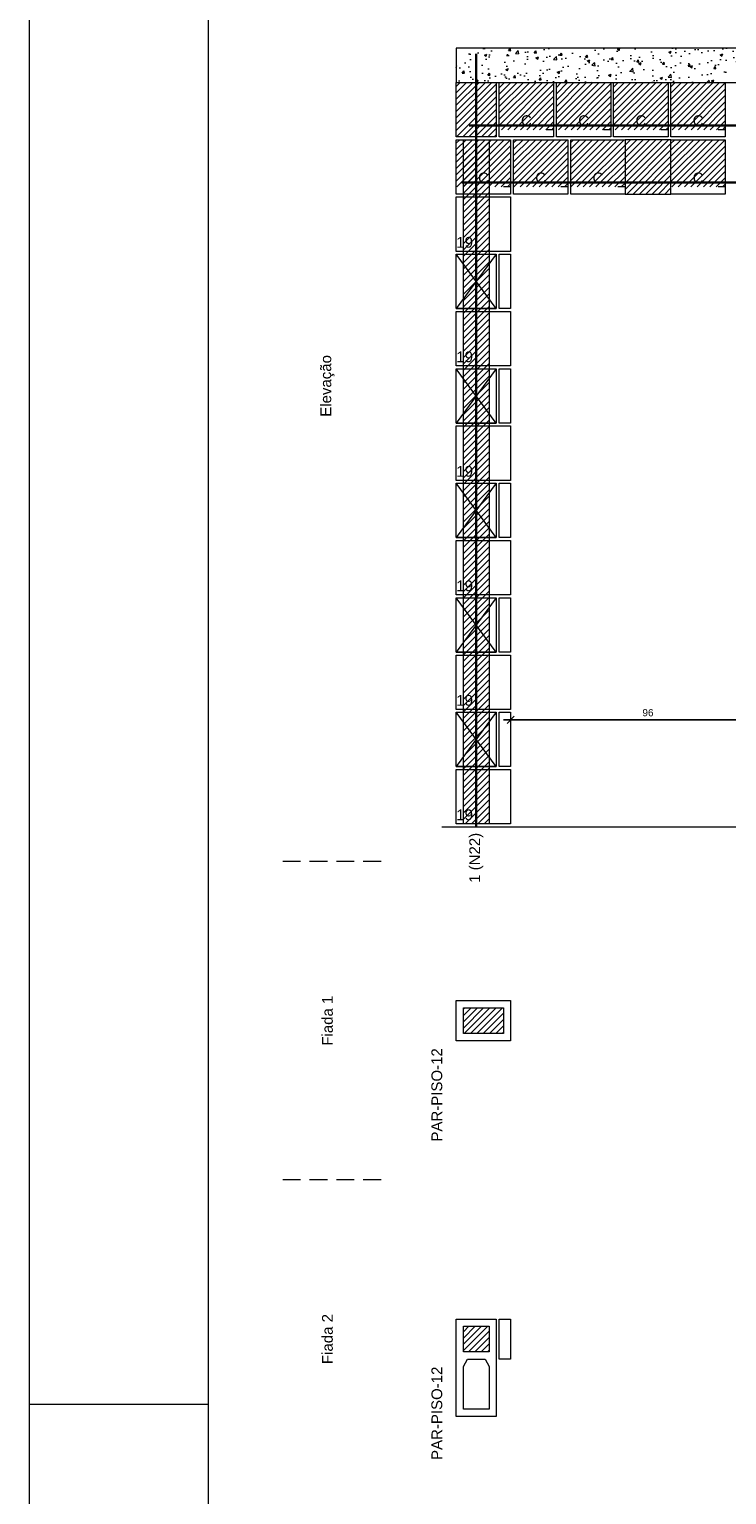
# Model space of a CAD drawing. Header units: millimetres. Extents: x 337 to 624, y -381 to -65.
# Tile 31 of 139: x 337 to 347, y -224 to -204. Entities that reach past the tile are written whole.
import ezdxf

# ---------------------------------------------------------------- set-up
doc = ezdxf.new("R2010")
doc.units = ezdxf.units.MM
doc.header["$MEASUREMENT"] = 0
doc.linetypes.add('Dashed2', pattern=[0.375, 0.25, -0.125])
doc.linetypes.add('DOT', pattern=[6.35, 0, -6.35])
doc.layers.get('0').update_dxf_attribs({"lineweight": 5})
for name, color, linetype, lineweight in [('Armadura', 7, 'Continuous', 30), ('Cotas', 7, 'Continuous', 5), ('PA-Ajustes', 8, 'Continuous', 5), ('PA-Graute', 8, 'Continuous', 0), ('PA-Lajes', 7, 'Continuous', 13), ('PA-Piso', 7, 'Continuous', 20), ('PE-Contrafiamento L', 1, 'Continuous', 13), ('PE-Meio', 1, 'Continuous', 5), ('PE-Meio canaleta', 5, 'Continuous', 5), ('PE-Paredes', 1, 'Continuous', 5), ('PE-Pastilha', 3, 'Continuous', 5), ('PRANCHA 01', 7, 'Continuous', 20), ('Texto da cota', 7, 'Continuous', 0)]:
    doc.layers.add(name, color=color, linetype=linetype, lineweight=lineweight)
doc.styles.add('Arial', font='arial.ttf')
doc.dimstyles.new('UM_25.000000', dxfattribs={"dimtxt": 0.18, "dimasz": 0.1, "dimexe": 0.1, "dimexo": 0.2, "dimgap": 0, "dimtad": 1, "dimtih": 1, "dimtoh": 1, "dimdec": 1, "dimlfac": 25, "dimzin": 0, "dimdsep": 46, "dimtxsty": 'Standard', "dimcen": 0.09, "dimdle": 0.1, "dimadec": 1, "dimazin": 2, "dimtfac": 1, "dimtdec": 4, "dimtofl": 0, "dimtmove": 0, "dimatfit": 3, "dimfxl": 1, "dimtolj": 1, "dimarcsym": 0})
pattern_1 = [(45, (257.57841, -373.98266), (-0.044194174, 0.044194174), [])]
pattern_2 = [(50, (257.5784, -373.98266), (0.3586301, -0.03137607), [0.0375, -0.4125]), (355, (257.5784, -373.98266), (-0.0693757, 0.3760961), [0.03, -0.33]), (100.4514, (257.6083, -373.98528), (0.2892547, 0.3447198), [0.0318701, -0.35057106]), (46.1842, (257.5784, -373.88266), (0.5336205, -0.0827595), [0.05625, -0.61875]), (96.6356, (257.6229, -373.88956), (0.4673314, 0.487059), [0.0478051, -0.5258565]), (351.1842, (257.5784, -373.88266), (0.467331, 0.4870593), [0.045, -0.495]), (21, (257.6284, -373.90766), (0.29845353, -0.20130945), [0.0375, -0.4125]), (326, (257.6284, -373.90766), (0.1216577, 0.362575), [0.03, -0.33]), (71.4514, (257.6533, -373.92444), (0.4201113, 0.16126525), [0.0318701, -0.35057106]), (37.5, (257.57841, -373.98266), (0.00607993, 0.16644693), [0, -0.326, 0, -0.335, 0, -0.33125]), (7.5, (257.57841, -373.98266), (0.13153477, 0.19720586), [0, -0.191, 0, -0.3185, 0, -0.12625]), (327.5, (257.46691, -373.98266), (0.26691122, -0.01127744), [0, -0.125, 0, -0.39, 0, -0.5175]), (317.5, (257.41691, -373.98266), (0.29159308, 0.0500525), [0, -0.1625, 0, -0.259, 0, -0.3675])]

# ---------------------------------------------------------------- blocks, each defined once
blk = doc.blocks.new('_Oblique')
at = {"color": 0, "linetype": 'ByBlock', "lineweight": -2}
blk.add_line((-0.5, -0.5), (0.5, 0.5), dxfattribs=at)
blk = doc.blocks.new('*D342')
at = {"layer": 'Cotas', "color": 0, "lineweight": -2, "transparency": 16777216}
blk.add_line((344.059, -213.664), (348.099, -213.664), dxfattribs=at)
at = {"layer": 'Defpoints', "color": 0, "transparency": 16777216}
for p in [(344.159, -213.704), (347.999, -213.664), (347.999, -213.704)]:
    blk.add_point(p, dxfattribs=at)
at = {"layer": 'Cotas', "color": 0, "lineweight": -2, "transparency": 16777216, "xscale": 0.1, "yscale": 0.1, "zscale": 0.1, "rotation": 180}
blk.add_blockref('_Oblique', (344.159, -213.664), dxfattribs=at)
at = {"layer": 'Cotas', "color": 0, "lineweight": -2, "transparency": 16777216, "xscale": 0.1, "yscale": 0.1, "zscale": 0.1}
blk.add_blockref('_Oblique', (347.999, -213.664), dxfattribs=at)
at = {"layer": 'Cotas', "transparency": 16777216, "insert": (346.079, -213.564), "char_height": 0.1, "attachment_point": 5, "style": 'Arial'}
blk.add_mtext('\\A1;96', dxfattribs=at)

msp = doc.modelspace()

# ---------------------------------------------------------------- hatches: boundary and pattern name
at = {"layer": 'PA-Ajustes', "linetype": 'Continuous'}
h = msp.add_hatch(dxfattribs=at)
h.set_pattern_fill('ANSI31', color=8, scale=0.5, style=0)
h.set_pattern_definition(pattern_1)
h.paths.add_polyline_path([(343.3992, -204.7575), (343.9592, -204.7575), (343.9592, -205.5175), (343.3992, -205.5175)])
h = msp.add_hatch(dxfattribs=at)
h.set_pattern_fill('ANSI31', color=8, scale=0.5, style=0)
h.set_pattern_definition(pattern_1)
h.paths.add_polyline_path([(345.7592, -205.5575), (345.7592, -206.3175), (346.3996, -206.3175), (346.3996, -205.5575)])
at = {"layer": 'PA-Graute', "linetype": 'Continuous'}
h = msp.add_hatch(dxfattribs=at)
h.set_pattern_fill('ANSI31', color=8, scale=0.5, style=0)
h.set_pattern_definition(pattern_1)
h.paths.add_polyline_path([(343.9992, -204.7575), (344.7592, -204.7575), (344.7592, -205.4175), (343.9992, -205.4175)])
h = msp.add_hatch(dxfattribs=at)
h.set_pattern_fill('ANSI31', color=8, scale=0.5, style=0)
h.set_pattern_definition(pattern_1)
h.paths.add_polyline_path([(344.7992, -204.7575), (345.5592, -204.7575), (345.5592, -205.4175), (344.7992, -205.4175)])
h = msp.add_hatch(dxfattribs=at)
h.set_pattern_fill('ANSI31', color=8, scale=0.5, style=0)
h.set_pattern_definition(pattern_1)
h.paths.add_polyline_path([(345.5992, -204.7575), (346.3592, -204.7575), (346.3592, -205.4175), (345.5992, -205.4175)])
h = msp.add_hatch(dxfattribs=at)
h.set_pattern_fill('ANSI31', color=8, scale=0.5, style=0)
h.set_pattern_definition(pattern_1)
h.paths.add_polyline_path([(346.3992, -204.7575), (347.1592, -204.7575), (347.1592, -205.4175), (346.3992, -205.4175)])
h = msp.add_hatch(dxfattribs=at)
h.set_pattern_fill('ANSI31', color=8, scale=0.5, style=0)
h.set_pattern_definition(pattern_1)
h.paths.add_polyline_path([(343.3992, -205.5575), (344.1592, -205.5575), (344.1592, -206.2175), (343.3992, -206.2175)])
h = msp.add_hatch(dxfattribs=at)
h.set_pattern_fill('ANSI31', color=8, scale=0.5, style=0)
h.set_pattern_definition(pattern_1)
h.paths.add_polyline_path([(343.4992, -205.5575), (343.8592, -205.5575), (343.8592, -215.1175), (343.4992, -215.1175)])
h = msp.add_hatch(dxfattribs=at)
h.set_pattern_fill('ANSI31', color=8, scale=0.5, style=0)
h.set_pattern_definition(pattern_1)
h.paths.add_polyline_path([(344.1992, -205.5575), (344.9592, -205.5575), (344.9592, -206.2175), (344.1992, -206.2175)])
h = msp.add_hatch(dxfattribs=at)
h.set_pattern_fill('ANSI31', color=8, scale=0.5, style=0)
h.set_pattern_definition(pattern_1)
h.paths.add_polyline_path([(344.9992, -205.5575), (345.7592, -205.5575), (345.7592, -206.2175), (344.9992, -206.2175)])
h = msp.add_hatch(dxfattribs=at)
h.set_pattern_fill('ANSI31', color=8, scale=0.5, style=0)
h.set_pattern_definition(pattern_1)
h.paths.add_polyline_path([(346.3996, -205.5575), (347.1596, -205.5575), (347.1596, -206.2175), (346.3996, -206.2175)])
h = msp.add_hatch(dxfattribs=at)
h.set_pattern_fill('ANSI31', color=8, scale=0.5, style=0)
h.set_pattern_definition(pattern_1)
h.paths.add_polyline_path([(343.4992, -217.6869), (344.0592, -217.6869), (344.0592, -218.0469), (343.4992, -218.0469)])
h = msp.add_hatch(dxfattribs=at)
h.set_pattern_fill('ANSI31', color=8, scale=0.5, style=0)
h.set_pattern_definition(pattern_1)
h.paths.add_polyline_path([(343.8592, -222.1357), (343.8592, -222.4957), (343.4992, -222.4957), (343.4992, -222.1357)])
at = {"layer": 'PA-Lajes', "linetype": 'Continuous'}
h = msp.add_hatch(dxfattribs=at)
h.set_pattern_fill('AR-CONC', scale=0.05, style=0)
h.set_pattern_definition(pattern_2)
h.paths.add_polyline_path([(343.3992, -204.7575), (348.4796, -204.7575), (348.4796, -204.2775), (343.3992, -204.2775)])
h = msp.add_hatch(dxfattribs=at)
h.set_pattern_fill('AR-CONC', scale=0.05, style=0)
h.set_pattern_definition(pattern_2)
h.paths.add_polyline_path([(343.3992, -204.7575), (348.4796, -204.7575), (348.4796, -204.2775), (343.3992, -204.2775)])

# ---------------------------------------------------------------- linework, layer by layer
at = {"layer": 'Armadura'}
for p, q in [((343.5792, -205.3575), (360.0996, -205.3575)), ((343.4792, -206.1575), (349.4796, -206.1575))]:
    msp.add_line(p, q, dxfattribs=at)
msp.add_lwpolyline([(343.6792, -215.1575), (343.6792, -204.3575)], dxfattribs=at)
at = {"layer": 'PA-Ajustes', "linetype": 'Continuous'}
for points in [[(343.3992, -204.7575), (343.9592, -204.7575), (343.9592, -205.5175), (343.3992, -205.5175)], [(345.7592, -205.5575), (345.7592, -206.3175), (346.3996, -206.3175), (346.3996, -205.5575)]]:
    msp.add_lwpolyline(points, close=True, dxfattribs=at)
at = {"layer": 'PA-Graute', "color": 8, "linetype": 'Continuous'}
msp.add_lwpolyline([(343.4992, -205.5575), (343.8592, -205.5575), (343.8592, -215.1175), (343.4992, -215.1175)], close=True, dxfattribs=at)
at = {"layer": 'PA-Lajes'}
msp.add_lwpolyline([(343.3992, -204.7575), (348.4796, -204.7575), (348.4796, -204.2775), (343.3992, -204.2775)], close=True, dxfattribs=at)
msp.add_lwpolyline([(343.3992, -204.7575), (348.4796, -204.7575), (348.4796, -204.2775), (343.3992, -204.2775)], close=True, dxfattribs=at)
at = {"layer": 'PA-Piso'}
msp.add_line((343.1992, -215.1575), (361.0396, -215.1575), dxfattribs=at)
at = {"layer": 'PA-Piso', "linetype": 'Dashed2'}
for p, q in [((342.3492, -215.6425), (340.8492, -215.6425)), ((342.3492, -220.0913), (340.8492, -220.0913))]:
    msp.add_line(p, q, dxfattribs=at)
at = {"layer": 'PE-Contrafiamento L', "linetype": 'Continuous'}
for p, q in [((343.3992, -207.9175), (343.3992, -207.1575)), ((343.3992, -207.1575), (343.9592, -207.1575)), ((343.9592, -207.1575), (343.3992, -207.9175)), ((343.9592, -207.9175), (343.3992, -207.1575)), ((343.3992, -207.1575), (343.9592, -207.1575)), ((343.9592, -207.1575), (343.9592, -207.9175)), ((343.9592, -207.9175), (343.3992, -207.9175)), ((343.3992, -207.9175), (343.9592, -207.9175)), ((343.3992, -209.5175), (343.3992, -208.7575)), ((343.3992, -208.7575), (343.9592, -208.7575)), ((343.9592, -208.7575), (343.3992, -209.5175)), ((343.9592, -209.5175), (343.3992, -208.7575)), ((343.3992, -208.7575), (343.9592, -208.7575)), ((343.9592, -208.7575), (343.9592, -209.5175)), ((343.9592, -209.5175), (343.3992, -209.5175)), ((343.3992, -209.5175), (343.9592, -209.5175)), ((343.3992, -211.1175), (343.3992, -210.3575)), ((343.3992, -210.3575), (343.9592, -210.3575)), ((343.9592, -210.3575), (343.3992, -211.1175)), ((343.9592, -211.1175), (343.3992, -210.3575)), ((343.3992, -210.3575), (343.9592, -210.3575)), ((343.9592, -210.3575), (343.9592, -211.1175)), ((343.9592, -211.1175), (343.3992, -211.1175)), ((343.3992, -211.1175), (343.9592, -211.1175)), ((343.3992, -212.7175), (343.3992, -211.9575)), ((343.3992, -211.9575), (343.9592, -211.9575)), ((343.9592, -211.9575), (343.3992, -212.7175)), ((343.9592, -212.7175), (343.3992, -211.9575)), ((343.3992, -211.9575), (343.9592, -211.9575)), ((343.9592, -211.9575), (343.9592, -212.7175)), ((343.9592, -212.7175), (343.3992, -212.7175)), ((343.3992, -212.7175), (343.9592, -212.7175)), ((343.3992, -214.3175), (343.3992, -213.5575)), ((343.3992, -213.5575), (343.9592, -213.5575)), ((343.9592, -213.5575), (343.3992, -214.3175)), ((343.9592, -214.3175), (343.3992, -213.5575)), ((343.3992, -213.5575), (343.9592, -213.5575)), ((343.9592, -213.5575), (343.9592, -214.3175)), ((343.9592, -214.3175), (343.3992, -214.3175)), ((343.3992, -214.3175), (343.9592, -214.3175)), ((343.3992, -223.3957), (343.3992, -222.0357)), ((343.3992, -222.0357), (343.9592, -222.0357)), ((343.9592, -222.0357), (343.9592, -223.3957)), ((343.9592, -223.3957), (343.3992, -223.3957))]:
    msp.add_line(p, q, dxfattribs=at)
at = {"layer": 'PE-Contrafiamento L', "linetype": 'Continuous', "lineweight": 5}
for p, q in [((343.4992, -222.4957), (343.4992, -222.1357)), ((343.4992, -222.1357), (343.8592, -222.1357)), ((343.8592, -222.1357), (343.8592, -222.4957)), ((343.8592, -222.4957), (343.4992, -222.4957)), ((343.4992, -222.6997), (343.5552, -222.5957)), ((343.4992, -223.2957), (343.4992, -222.6997)), ((343.5552, -222.5957), (343.8032, -222.5957)), ((343.8032, -222.5957), (343.8592, -222.6997)), ((343.8592, -222.6997), (343.8592, -223.2957)), ((343.8592, -223.2957), (343.4992, -223.2957))]:
    msp.add_line(p, q, dxfattribs=at)
at = {"layer": 'PE-Meio', "linetype": 'Continuous'}
for p, q in [((343.3992, -206.3575), (344.1592, -206.3575)), ((343.3992, -207.1175), (343.3992, -206.3575)), ((344.1592, -206.3575), (344.1592, -207.1175)), ((344.1592, -207.1175), (343.3992, -207.1175)), ((343.3992, -207.9575), (344.1592, -207.9575)), ((343.3992, -208.7175), (343.3992, -207.9575)), ((344.1592, -207.9575), (344.1592, -208.7175)), ((344.1592, -208.7175), (343.3992, -208.7175)), ((343.3992, -209.5575), (344.1592, -209.5575)), ((343.3992, -210.3175), (343.3992, -209.5575)), ((344.1592, -209.5575), (344.1592, -210.3175)), ((344.1592, -210.3175), (343.3992, -210.3175)), ((343.3992, -211.1575), (344.1592, -211.1575)), ((343.3992, -211.9175), (343.3992, -211.1575)), ((344.1592, -211.1575), (344.1592, -211.9175)), ((344.1592, -211.9175), (343.3992, -211.9175)), ((343.3992, -212.7575), (344.1592, -212.7575)), ((343.3992, -213.5175), (343.3992, -212.7575)), ((344.1592, -212.7575), (344.1592, -213.5175)), ((344.1592, -213.5175), (343.3992, -213.5175)), ((343.3992, -214.3575), (344.1592, -214.3575)), ((343.3992, -215.1175), (343.3992, -214.3575)), ((344.1592, -214.3575), (344.1592, -215.1175)), ((344.1592, -215.1175), (343.3992, -215.1175)), ((343.3992, -217.5869), (344.1592, -217.5869)), ((343.3992, -218.1469), (343.3992, -217.5869)), ((344.1592, -217.5869), (344.1592, -218.1469)), ((344.1592, -218.1469), (343.3992, -218.1469))]:
    msp.add_line(p, q, dxfattribs=at)
at = {"layer": 'PE-Meio', "linetype": 'Continuous', "lineweight": 5}
for p, q in [((343.4992, -217.6869), (344.0592, -217.6869)), ((343.4992, -218.0469), (343.4992, -217.6869)), ((344.0592, -217.6869), (344.0592, -218.0469)), ((344.0592, -218.0469), (343.4992, -218.0469))]:
    msp.add_line(p, q, dxfattribs=at)
at = {"layer": 'PE-Meio canaleta', "linetype": 'Continuous'}
for p, q in [((343.9992, -204.7575), (344.7592, -204.7575)), ((343.9992, -205.5175), (343.9992, -204.7575)), ((344.7592, -204.7575), (344.7592, -205.5175)), ((344.7992, -204.7575), (345.5592, -204.7575)), ((344.7992, -205.5175), (344.7992, -204.7575)), ((345.5592, -204.7575), (345.5592, -205.5175)), ((345.5992, -204.7575), (346.3592, -204.7575)), ((345.5992, -205.5175), (345.5992, -204.7575)), ((346.3592, -204.7575), (346.3592, -205.5175)), ((346.3992, -204.7575), (347.1592, -204.7575)), ((346.3992, -205.5175), (346.3992, -204.7575)), ((347.1592, -204.7575), (347.1592, -205.5175)), ((343.3992, -205.5575), (344.1592, -205.5575)), ((343.3992, -206.3175), (343.3992, -205.5575)), ((344.7592, -205.5175), (343.9992, -205.5175)), ((344.1592, -205.5575), (344.1592, -206.3175)), ((344.1992, -205.5575), (344.9592, -205.5575)), ((344.1992, -206.3175), (344.1992, -205.5575)), ((345.5592, -205.5175), (344.7992, -205.5175)), ((344.9592, -205.5575), (344.9592, -206.3175)), ((344.9992, -205.5575), (345.7592, -205.5575)), ((344.9992, -206.3175), (344.9992, -205.5575)), ((346.3592, -205.5175), (345.5992, -205.5175)), ((345.7592, -205.5575), (345.7592, -206.3175)), ((347.1592, -205.5175), (346.3992, -205.5175)), ((346.3996, -205.5575), (347.1596, -205.5575)), ((346.3996, -206.3175), (346.3996, -205.5575)), ((347.1596, -205.5575), (347.1596, -206.3175)), ((344.1592, -206.3175), (343.3992, -206.3175)), ((344.9592, -206.3175), (344.1992, -206.3175)), ((345.7592, -206.3175), (344.9992, -206.3175)), ((347.1596, -206.3175), (346.3996, -206.3175))]:
    msp.add_line(p, q, dxfattribs=at)
at = {"layer": 'PE-Meio canaleta', "color": 5, "linetype": 'DOT', "lineweight": 5}
for p, q in [((343.9992, -204.7575), (344.7592, -204.7575)), ((343.9992, -205.4175), (343.9992, -204.7575)), ((344.7592, -204.7575), (344.7592, -205.4175)), ((344.7992, -204.7575), (345.5592, -204.7575)), ((344.7992, -205.4175), (344.7992, -204.7575)), ((345.5592, -204.7575), (345.5592, -205.4175)), ((345.5992, -204.7575), (346.3592, -204.7575)), ((345.5992, -205.4175), (345.5992, -204.7575)), ((346.3592, -204.7575), (346.3592, -205.4175)), ((346.3992, -204.7575), (347.1592, -204.7575)), ((346.3992, -205.4175), (346.3992, -204.7575)), ((347.1592, -204.7575), (347.1592, -205.4175)), ((343.3992, -205.5575), (344.1592, -205.5575)), ((343.3992, -206.2175), (343.3992, -205.5575)), ((344.7592, -205.4175), (343.9992, -205.4175)), ((344.1592, -205.5575), (344.1592, -206.2175)), ((344.1992, -205.5575), (344.9592, -205.5575)), ((344.1992, -206.2175), (344.1992, -205.5575)), ((345.5592, -205.4175), (344.7992, -205.4175)), ((344.9592, -205.5575), (344.9592, -206.2175)), ((344.9992, -205.5575), (345.7592, -205.5575)), ((344.9992, -206.2175), (344.9992, -205.5575)), ((346.3592, -205.4175), (345.5992, -205.4175)), ((345.7592, -205.5575), (345.7592, -206.2175)), ((347.1592, -205.4175), (346.3992, -205.4175)), ((346.3996, -205.5575), (347.1596, -205.5575)), ((346.3996, -206.2175), (346.3996, -205.5575)), ((347.1596, -205.5575), (347.1596, -206.2175)), ((344.1592, -206.2175), (343.3992, -206.2175)), ((344.9592, -206.2175), (344.1992, -206.2175)), ((345.7592, -206.2175), (344.9992, -206.2175)), ((347.1596, -206.2175), (346.3996, -206.2175))]:
    msp.add_line(p, q, dxfattribs=at)
at = {"layer": 'PE-Pastilha', "linetype": 'Continuous'}
for p, q in [((343.9992, -207.1575), (344.1592, -207.1575)), ((343.9992, -207.9175), (343.9992, -207.1575)), ((344.1592, -207.1575), (344.1592, -207.9175)), ((344.1592, -207.9175), (343.9992, -207.9175)), ((343.9992, -208.7575), (344.1592, -208.7575)), ((343.9992, -209.5175), (343.9992, -208.7575)), ((344.1592, -208.7575), (344.1592, -209.5175)), ((344.1592, -209.5175), (343.9992, -209.5175)), ((343.9992, -210.3575), (344.1592, -210.3575)), ((343.9992, -211.1175), (343.9992, -210.3575)), ((344.1592, -210.3575), (344.1592, -211.1175)), ((344.1592, -211.1175), (343.9992, -211.1175)), ((343.9992, -211.9575), (344.1592, -211.9575)), ((343.9992, -212.7175), (343.9992, -211.9575)), ((344.1592, -211.9575), (344.1592, -212.7175)), ((344.1592, -212.7175), (343.9992, -212.7175)), ((343.9992, -213.5575), (344.1592, -213.5575)), ((343.9992, -214.3175), (343.9992, -213.5575)), ((344.1592, -213.5575), (344.1592, -214.3175)), ((344.1592, -214.3175), (343.9992, -214.3175)), ((343.9992, -222.0357), (344.1592, -222.0357)), ((343.9992, -222.5957), (343.9992, -222.0357)), ((344.1592, -222.0357), (344.1592, -222.5957)), ((344.1592, -222.5957), (343.9992, -222.5957))]:
    msp.add_line(p, q, dxfattribs=at)
at = {"layer": 'PRANCHA 01'}
for points in [[(337.4312, -252.9324), (421.5312, -252.9324), (421.5312, -193.5324), (337.4312, -193.5324), (337.4312, -252.9324)], [(339.9312, -223.2324), (337.4312, -223.2324)]]:
    msp.add_lwpolyline(points, dxfattribs=at)
msp.add_lwpolyline([(339.9312, -251.9324), (420.5312, -251.9324), (420.5312, -194.5324), (339.9312, -194.5324)], close=True, dxfattribs=at)

# ---------------------------------------------------------------- texts
at = {"layer": 'PE-Meio', "char_height": 0.15, "width": 0.467606, "attachment_point": 7, "line_spacing_factor": 0.9, "style": 'Arial'}
for insert in [(343.3996, -207.068), (343.3996, -208.668), (343.3996, -210.268), (343.3996, -211.868), (343.3996, -213.468), (343.3996, -215.068)]:
    msp.add_mtext('19', dxfattribs=dict(at, insert=insert))
at = {"layer": 'PE-Meio canaleta', "char_height": 0.15, "width": 0.304344, "attachment_point": 8, "line_spacing_factor": 0.9, "style": 'Arial'}
for insert in [(344.3792, -205.368), (345.1792, -205.368), (345.9792, -205.368), (346.7792, -205.368), (343.7792, -206.168), (344.5792, -206.168), (345.3792, -206.168), (346.7796, -206.168)]:
    msp.add_mtext('C', dxfattribs=dict(at, insert=insert))
at = {"layer": 'PE-Paredes', "char_height": 0.15, "rotation": 90.00021, "line_spacing_factor": 0.9, "style": 'Arial'}
for s, insert, width, attachment_point in [('Elevação', (341.5992, -208.9975), 1.764085, 5), ('Fiada 1', (341.5992, -217.8669), 1.437561, 5), ('PAR-PISO-12', (343.2047, -218.2519), 2.648765, 9), ('Fiada 2', (341.5992, -222.3157), 1.437561, 5), ('PAR-PISO-12', (343.2047, -222.7007), 2.648765, 9)]:
    msp.add_mtext(s, dxfattribs=dict(at, insert=insert, width=width, attachment_point=attachment_point))
at = {"layer": 'Texto da cota', "insert": (343.6792, -215.2425), "char_height": 0.15, "width": 1.437104, "attachment_point": 6, "rotation": 90.00021, "line_spacing_factor": 0.9, "style": 'Arial'}
msp.add_mtext('1 (N22)', dxfattribs=at)

# ---------------------------------------------------------------- dimensions: what is measured, and where the dimension line sits
at = {"layer": 'Cotas'}
dim = msp.add_linear_dim(base=(347.9992, -213.6642), p1=(344.1592, -213.7042), p2=(347.9992, -213.7042), dimstyle='UM_25.000000', override={"dimtxt": 0.1, "dimasz": 0.1, "dimexe": 0.1, "dimexo": 0.1, "dimtad": 1, "dimtih": 0, "dimtoh": 0, "dimdec": 1, "dimlfac": 25, "dimzin": 8, "dimtxsty": 'Arial', "dimblk": 'Oblique', "dimblk1": 'Oblique', "dimblk2": 'Oblique', "dimsah": 1, "dimdle": 0.1, "dimse1": 1, "dimse2": 1, "dimclrt": 256, "dimadec": 1, "dimazin": 3, "dimtmove": 2, "dimldrblk": 'Oblique'}, dxfattribs=at)
dim.commit()
dim.dimension.update_dxf_attribs({"geometry": '*D342', "text_midpoint": (346.0792, -213.5642), "dimtype": 160})

doc.saveas('drawing.dxf')
